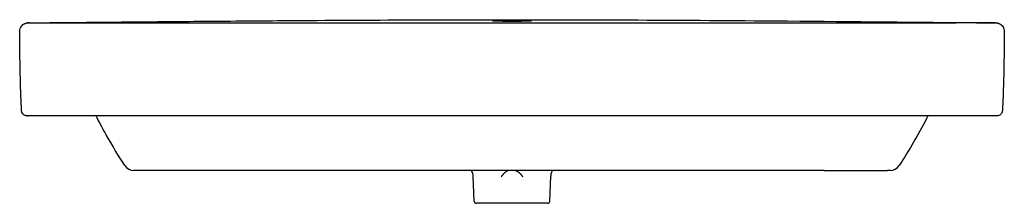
# Model space of a CAD drawing. Header units: millimetres. Extents: x -450 to 450, y -19 to 850.
# Tile 2 of 2: x -450 to 450, y 682 to 850. Entities that reach past the tile are written whole.
import ezdxf

# ---------------------------------------------------------------- set-up
doc = ezdxf.new("R2010")
doc.units = ezdxf.units.MM
doc.layers.add('GEB-KONTUR-A', color=5, linetype='CONTINUOUS')

msp = doc.modelspace()

# ---------------------------------------------------------------- linework, layer by layer
at = {"layer": 'GEB-KONTUR-A', "ltscale": 25}
for p, q in [((-441.1, 847), (-441.43, 847)), ((0, 847), (0, 847)), ((0, 847), (405.89, 847)), ((407.87, 847), (405.89, 847)), ((441.11, 847), (407.87, 847)), ((441.43, 847), (441.11, 847)), ((0, 762), (-406.1, 762)), ((406.1, 762), (0, 762)), ((442.14, 762), (442.14, 762)), ((443, 762), (442.57, 762)), ((443.28, 762), (443.11, 762)), ((-343.2, 712), (-345.54, 712)), ((-285.45, 712), (-343.2, 712)), ((0, 712), (-285.45, 712)), ((285.45, 712), (0, 712)), ((345.55, 712), (343.2, 712)), ((-34.56, 683.93), (-35.35, 706.7)), ((-32.07, 706.76), (-32.07, 706.76)), ((34.56, 683.93), (35.35, 706.7)), ((32.56, 682), (-32.56, 682))]:
    msp.add_line(p, q, dxfattribs=at)
for centre, radius, start, end in [((-345.54, 722), 10, 212.59784, 270), ((345.55, 722), 10, 270, 327.40214), ((-32.56, 684), 2, 182, 270), ((32.56, 684), 2, 270, 358)]:
    msp.add_arc(centre, radius, start, end, dxfattribs=at)
for centre, major_axis, ratio, start_param, end_param in [((-442.41, 839.5), (-1.33, 7.38), 0.999995, 6.104323, 6.283185), ((442.41, 839.5), (1.33, 7.38), 0.999995, 0.000613, 0.179475), ((-441.74, 767), (0, -5), 0.999892, 6.282756, 6.283138), ((441.74, 767), (0, -5), 0.999892, 0.000047, 0.000429)]:
    msp.add_ellipse(centre, major_axis=major_axis, ratio=ratio, start_param=start_param, end_param=end_param, dxfattribs=at)
for points, knots in [([(-449.99, 839.45), (-449.99, 840.29), (-449.85, 841.13), (-449.32, 842.69), (-448.92, 843.42), (-448.01, 844.61), (-447.49, 845.09), (-446.66, 845.73), (-446.32, 845.93), (-445.77, 846.23), (-445.56, 846.33), (-445.1, 846.52), (-444.92, 846.58), (-444.47, 846.72), (-444.33, 846.75), (-443.89, 846.86), (-443.86, 846.85), (-443.77, 846.87), (-443.75, 846.87), (-443.73, 846.88)], [0, 0, 0, 0, 0.259219, 0.259219, 0.517186, 0.517186, 0.761118, 0.761118, 0.959211, 0.959211, 1.159661, 1.159661, 1.478399, 1.478399, 2.184383, 2.184383, 4.299695, 4.299695, 5.757664, 5.757664, 5.757664, 5.757664]), ([(-442.74, 846.97), (-442.74, 846.97), (-442.72, 846.97), (-442.6, 846.98), (-442.36, 846.99), (-441.87, 847), (-441.67, 847), (-441.43, 847)], [2.539135, 2.539135, 2.539135, 2.539135, 4.096185, 4.096185, 11.663956, 11.663956, 16.030671, 16.030671, 16.030671, 16.030671]), ([(-441.31, 847.08), (-441.4, 847.08), (-441.49, 847.08), (-441.57, 847.07), (-441.8, 847.07), (-441.98, 847.05), (-442.12, 847.04), (-442.23, 847.03), (-442.32, 847.01), (-442.37, 847), (-442.38, 847), (-442.39, 847), (-442.4, 847)], [0.2208118, 0.2208118, 0.2208118, 0.2208118, 0.3332465, 0.3332465, 0.3332465, 0.6602247, 0.6602247, 0.6602247, 0.939477, 0.939477, 0.939477, 1, 1, 1, 1]), ([(-441.31, 847.08), (-440.17, 847.09), (-438.69, 847.11), (-435.37, 847.14), (-433.52, 847.16), (-428.64, 847.21), (-425.49, 847.24), (-414.9, 847.34), (-407.27, 847.42), (-385.54, 847.63), (-371.29, 847.76), (-335.07, 848.1), (-312.95, 848.3), (-265.32, 848.72), (-239.77, 848.93), (-175.8, 849.41), (-137.37, 849.64), (-65.98, 849.93), (-32.99, 850), (0, 850)], [0, 0, 0, 0, 0.642484, 0.642484, 1.282495, 1.282495, 2.289355, 2.289355, 4.647553, 4.647553, 8.988464, 8.988464, 15.641651, 15.641651, 23.303716, 23.303716, 34.832711, 34.832711, 44.730897, 44.730897, 44.730897, 44.730897]), ([(-441.1, 847), (-441.09, 847), (-441.05, 847), (-440.92, 847), (-440.83, 847), (-440.58, 847), (-440.43, 847), (-440.07, 847), (-439.87, 847), (-439.41, 847), (-439.16, 847), (-438.79, 847), (-438.71, 847), (-438.42, 847), (-438.2, 847), (-437.65, 847), (-437.31, 847), (-436.57, 847), (-436.18, 847), (-435.35, 847), (-434.92, 847), (-434.01, 847), (-433.53, 847), (-432.54, 847), (-432.02, 847), (-430.95, 847), (-430.4, 847), (-429.26, 847), (-428.67, 847), (-427.45, 847), (-426.82, 847), (-425.54, 847), (-424.88, 847), (-423.52, 847), (-422.83, 847), (-421.63, 847), (-421.14, 847), (-420.41, 847), (-420.18, 847), (-419.21, 847), (-418.45, 847), (-416.91, 847), (-416.13, 847), (-414.52, 847), (-413.71, 847), (-412.04, 847), (-411.2, 847), (-409.52, 847), (-408.7, 847), (-407.87, 847)], [0, 0, 0, 0, 0.047343, 0.047343, 0.096127, 0.096127, 0.143782, 0.143782, 0.190413, 0.190413, 0.236118, 0.236118, 0.25, 0.25, 0.281026, 0.281026, 0.325404, 0.325404, 0.369383, 0.369383, 0.413073, 0.413073, 0.456575, 0.456575, 0.499983, 0.499983, 0.543366, 0.543366, 0.586816, 0.586816, 0.63046, 0.63046, 0.674436, 0.674436, 0.718891, 0.718891, 0.75, 0.75, 0.763981, 0.763981, 0.809779, 0.809779, 0.856396, 0.856396, 0.903999, 0.903999, 0.952775, 0.952775, 1, 1, 1, 1]), ([(-407.87, 847), (-390.89, 847), (-373.88, 847), (-348.4, 847), (-339.9, 847), (-322.91, 847), (-314.44, 847), (-293.55, 847), (-281.24, 847), (-247.28, 847), (-225.66, 847), (-195.43, 847), (-186.93, 847), (-168.75, 847), (-159.1, 847), (-143.75, 847), (-138.12, 847), (-126.56, 847), (-120.62, 847), (-110.45, 847), (-106.24, 847), (-89.17, 847), (-76.41, 847), (-59.45, 847), (-55.26, 847), (-33.89, 847), (-16.89, 847), (0, 847)], [0, 0, 0, 0, 0.125, 0.125, 0.1875, 0.1875, 0.25, 0.25, 0.3404792, 0.3404792, 0.5, 0.5, 0.5625, 0.5625, 0.633732, 0.633732, 0.6750541, 0.6750541, 0.71875, 0.71875, 0.75, 0.75, 0.84375, 0.84375, 0.875, 0.875, 1, 1, 1, 1]), ([(0, 848.38), (-1.76, 848.38), (-3.52, 848.39), (-6.89, 848.43), (-8.49, 848.45), (-11.88, 848.53), (-13.53, 848.58), (-16.11, 848.7), (-17, 848.76), (-17.66, 848.86), (-17.77, 848.9), (-17.77, 848.96), (-17.65, 848.99), (-17.21, 849.06), (-16.87, 849.09), (-15.56, 849.17), (-14.28, 849.22), (-11.08, 849.3), (-9.17, 849.33), (-5.96, 849.36), (-4.8, 849.37), (-2.43, 849.38), (-1.21, 849.39), (0, 849.39)], [-5.557606, -5.557606, -5.557606, -5.557606, -5.037313, -5.037313, -4.514148, -4.514148, -3.817847, -3.817847, -3.120068, -3.120068, -2.779241, -2.779241, -2.438468, -2.438468, -2.091191, -2.091191, -1.409692, -1.409692, -0.727626, -0.727626, -0.364139, -0.364139, 0, 0, 0, 0]), ([(0, 850), (33, 850), (65.99, 849.93), (142.5, 849.62), (186.05, 849.34), (288.91, 848.55), (349.15, 847.99), (412.71, 847.37), (418.79, 847.31), (427.74, 847.22), (430.77, 847.19), (435.06, 847.14), (436.49, 847.13), (439.13, 847.1), (440.34, 847.09), (441.31, 847.08)], [0, 0, 0, 0, 9.899999, 9.899999, 22.962679, 22.962679, 40.764547, 40.764547, 42.655384, 42.655384, 43.632551, 43.632551, 44.148879, 44.148879, 44.693234, 44.693234, 44.693234, 44.693234]), ([(0, 849.39), (1.21, 849.39), (2.43, 849.38), (4.8, 849.37), (5.96, 849.36), (9.17, 849.33), (11.08, 849.3), (14.28, 849.22), (15.56, 849.17), (16.87, 849.09), (17.21, 849.06), (17.65, 848.99), (17.77, 848.96), (17.77, 848.9), (17.66, 848.86), (17, 848.76), (16.11, 848.7), (13.53, 848.58), (11.88, 848.53), (8.49, 848.45), (6.89, 848.43), (3.52, 848.39), (1.76, 848.38), (0, 848.38)], [-5.637886, -5.637886, -5.637886, -5.637886, -5.268618, -5.268618, -4.900008, -4.900008, -4.208137, -4.208137, -3.516819, -3.516819, -3.164519, -3.164519, -2.818808, -2.818808, -2.473035, -2.473035, -1.765146, -1.765146, -1.058769, -1.058769, -0.527927, -0.527927, 0, 0, 0, 0]), ([(441.31, 847.08), (441.4, 847.08), (441.73, 847.07), (442.17, 847.04), (442.35, 847.01), (442.4, 847)], [0.2207656, 0.2207656, 0.2207656, 0.2207656, 0.3332282, 0.6602092, 1, 1, 1, 1]), ([(441.43, 847), (441.98, 847), (442.36, 846.99), (442.67, 846.98), (442.74, 846.97), (442.74, 846.97)], [0, 0, 0, 0, 10.000103, 10.000103, 13.491165, 13.491165, 13.491165, 13.491165]), ([(443.73, 846.88), (443.76, 846.87), (443.79, 846.87), (444.02, 846.82), (444.1, 846.81), (444.61, 846.68), (444.81, 846.64), (445.62, 846.3), (445.85, 846.19), (446.32, 845.93), (446.53, 845.81), (446.98, 845.5), (447.22, 845.31), (447.97, 844.65), (448.48, 844.06), (449.23, 842.84), (449.5, 842.23), (449.89, 840.9), (449.99, 840.17), (449.99, 839.45)], [0, 0, 0, 0, 2.620649, 2.620649, 3.936395, 3.936395, 4.616441, 4.616441, 4.819451, 4.819451, 4.945013, 4.945013, 5.070723, 5.070723, 5.325336, 5.325336, 5.533626, 5.533626, 5.758182, 5.758182, 5.758182, 5.758182]), ([(-448.27, 766.74), (-448.33, 767.78), (-448.38, 768.95), (-448.5, 771.37), (-448.56, 772.64), (-448.69, 775.6), (-448.76, 777.29), (-448.93, 781.81), (-449.02, 784.61), (-449.32, 793.95), (-449.48, 800.42), (-449.81, 817.54), (-449.95, 828.5), (-449.99, 839.45)], [0.000398, 0.000398, 0.000398, 0.000398, 0.373436, 0.373436, 0.753281, 0.753281, 1.260727, 1.260727, 2.126766, 2.126766, 4.193753, 4.193753, 7.487175, 7.487175, 7.487175, 7.487175]), ([(449.99, 839.45), (449.95, 829.19), (449.83, 818.9), (449.54, 803.43), (449.42, 797.96), (449.15, 788.5), (449.03, 784.5), (448.79, 778.25), (448.71, 776.03), (448.56, 772.64), (448.5, 771.43), (448.39, 769.03), (448.33, 767.82), (448.27, 766.74)], [0, 0, 0, 0, 3.087909, 3.087909, 4.825468, 4.825468, 6.080893, 6.080893, 6.741382, 6.741382, 7.101487, 7.101487, 7.487134, 7.487134, 7.487134, 7.487134]), ([(-443.29, 762), (-443.29, 762), (-443.28, 762), (-443.29, 762), (-443.29, 762), (-443.3, 762), (-443.3, 762), (-443.31, 762), (-443.31, 762), (-443.31, 762), (-443.31, 762), (-443.32, 762), (-443.33, 762), (-443.36, 762), (-443.39, 762), (-443.83, 762.01), (-444.26, 762.08), (-445.06, 762.31), (-445.45, 762.48), (-446.12, 762.87), (-446.4, 763.08), (-447.1, 763.71), (-447.47, 764.2), (-447.89, 765.03), (-448.02, 765.35), (-448.2, 766.03), (-448.26, 766.38), (-448.28, 766.74)], [22.4151162, 22.4151162, 22.4151162, 22.4151162, 22.4717659, 22.4717659, 22.4795903, 22.4795903, 22.4815526, 22.4815526, 22.4825337, 22.4825337, 22.4835173, 22.4835173, 22.485508, 22.485508, 22.4934472, 22.4934472, 22.6194891, 22.6194891, 22.7454531, 22.7454531, 22.8503255, 22.8503255, 23.028374, 23.028374, 23.1306351, 23.1306351, 23.2375651, 23.2375651, 23.2375651, 23.2375651]), ([(448.28, 766.74), (448.25, 766.2), (448.13, 765.66), (447.73, 764.65), (447.45, 764.18), (446.74, 763.35), (446.32, 762.99), (445.39, 762.43), (444.87, 762.23), (444.08, 762.06), (443.81, 762.02), (443.48, 762), (443.41, 762), (443.34, 762), (443.33, 762), (443.32, 762), (443.32, 762), (443.31, 762), (443.31, 762), (443.3, 762), (443.3, 762), (443.29, 762), (443.29, 762), (443.29, 762), (443.29, 762), (443.29, 762), (443.29, 762), (443.29, 762), (443.29, 762), (443.29, 762), (443.29, 762), (443.29, 762), (443.28, 762), (443.28, 762)], [0, 0, 0, 0, 0.161992, 0.161992, 0.324538, 0.324538, 0.487064, 0.487064, 0.649591, 0.649591, 0.730067, 0.730067, 0.750242, 0.750242, 0.752624, 0.752624, 0.75363, 0.75363, 0.754637, 0.754637, 0.756667, 0.756667, 0.764758, 0.764758, 0.774675, 0.774675, 0.804421, 0.804421, 0.893658, 0.893658, 1.161368, 1.161368, 1.963101, 1.963101, 1.963101, 1.963101]), ([(-443.29, 762), (-443.29, 762), (-443.27, 762), (-443.24, 762), (-443.22, 762), (-443.19, 762), (-443.15, 762), (-443.12, 762), (-443.09, 762), (-443.05, 762), (-443.03, 762), (-443, 762), (-442.97, 762), (-442.95, 762), (-442.93, 762), (-442.91, 762), (-442.86, 762), (-442.79, 762), (-442.72, 762)], [0.5270029, 0.5270029, 0.5270029, 0.5270029, 0.6326141, 0.6326141, 0.6326141, 0.7068987, 0.7068987, 0.7068987, 0.75, 0.75, 0.75, 0.777054, 0.777054, 0.777054, 0.7941127, 0.7941127, 0.7941127, 0.8363919, 0.8363919, 0.8363919, 0.8363919]), ([(-441.74, 762), (-441.99, 762), (-442.25, 762), (-442.82, 762), (-443.05, 762), (-443.2, 762), (-443.23, 762), (-443.26, 762), (-443.27, 762), (-443.28, 762), (-443.28, 762), (-443.28, 762), (-443.28, 762), (-443.28, 762), (-443.28, 762), (-443.28, 762), (-443.28, 762), (-443.28, 762), (-443.28, 762), (-443.27, 762), (-443.26, 762), (-443.26, 762), (-443.26, 762), (-443.25, 762), (-443.25, 762), (-443.25, 762), (-443.25, 762), (-443.25, 762)], [0, 0, 0, 0, 5, 5, 12.772734, 12.772734, 16.65696, 16.65696, 18.59852, 18.59852, 19.5691, 19.5691, 20.054282, 20.054282, 20.418168, 20.418168, 20.486397, 20.486397, 20.517647, 20.517647, 20.642647, 20.642647, 20.705147, 20.705147, 20.720772, 20.720772, 20.728585, 20.728585, 20.728585, 20.728585]), ([(-442.72, 762), (-442.69, 762), (-442.71, 762), (-442.67, 762), (-442.66, 762), (-442.66, 762), (-442.65, 762), (-442.65, 762), (-442.65, 762), (-442.65, 762), (-442.65, 762), (-442.65, 762), (-442.65, 762), (-442.65, 762), (-442.65, 762), (-442.65, 762)], [0, 0, 0, 0, 0.4373858, 0.4373858, 0.4783883, 0.4783883, 0.5096383, 0.5096383, 0.5135445, 0.5135445, 0.5154977, 0.5154977, 0.5159859, 0.5159859, 0.516108, 0.516108, 0.516108, 0.516108]), ([(-441.74, 762), (-441.74, 762), (-441.74, 762), (-441.74, 762), (-441.74, 762), (-441.75, 762), (-441.76, 762), (-441.77, 762), (-441.78, 762), (-441.8, 762), (-441.82, 762), (-441.94, 762), (-442.05, 762), (-442.28, 762), (-442.41, 762), (-442.56, 762), (-442.6, 762), (-442.64, 762), (-442.66, 762), (-442.67, 762), (-442.69, 762), (-442.67, 762), (-442.67, 762), (-442.67, 762), (-442.67, 762), (-442.67, 762), (-442.67, 762), (-442.67, 762), (-442.67, 762), (-442.67, 762), (-442.67, 762), (-442.66, 762)], [0, 0, 0, 0, 0.001953, 0.001953, 0.005859, 0.005859, 0.130859, 0.130859, 0.273242, 0.273242, 0.65293, 0.65293, 2.67793, 2.67793, 5.377931, 5.377931, 6.277931, 6.277931, 6.427931, 6.427931, 6.577931, 6.577931, 6.577992, 6.577992, 6.578236, 6.578236, 6.579213, 6.579213, 6.583119, 6.583119, 6.622182, 6.622182, 6.622182, 6.622182]), ([(-406.1, 762), (-406.98, 762), (-407.85, 762), (-408.73, 762), (-409.63, 762), (-410.53, 762), (-411.42, 762), (-412.3, 762), (-413.16, 762), (-414.03, 762), (-414.87, 762), (-415.71, 762), (-416.54, 762), (-417.35, 762), (-418.16, 762), (-418.96, 762), (-419.25, 762), (-419.54, 762), (-419.82, 762), (-420.32, 762), (-420.8, 762), (-421.28, 762), (-422.04, 762), (-422.78, 762), (-423.51, 762), (-424.23, 762), (-424.94, 762), (-425.63, 762), (-426.32, 762), (-427, 762), (-427.65, 762), (-428.31, 762), (-428.94, 762), (-429.56, 762), (-430.18, 762), (-430.78, 762), (-431.35, 762), (-431.39, 762), (-431.42, 762), (-431.45, 762), (-431.95, 762), (-432.44, 762), (-432.91, 762), (-432.95, 762), (-432.99, 762), (-433.03, 762), (-433.49, 762), (-433.94, 762), (-434.38, 762), (-434.44, 762), (-434.5, 762), (-434.57, 762), (-435.06, 762), (-435.53, 762), (-435.98, 762), (-436.37, 762), (-436.74, 762), (-437.09, 762), (-437.14, 762), (-437.2, 762), (-437.25, 762), (-437.6, 762), (-437.92, 762), (-438.23, 762), (-438.28, 762), (-438.33, 762), (-438.38, 762), (-438.62, 762), (-438.85, 762), (-439.07, 762), (-439.17, 762), (-439.26, 762), (-439.35, 762), (-439.65, 762), (-439.93, 762), (-440.17, 762), (-440.42, 762), (-440.64, 762), (-440.83, 762), (-441.02, 762), (-441.18, 762), (-441.31, 762), (-441.45, 762), (-441.55, 762), (-441.62, 762), (-441.69, 762), (-441.73, 762), (-441.74, 762)], [0, 0, 0, 0, 0.0465523, 0.0465523, 0.0465523, 0.0947189, 0.0947189, 0.0947189, 0.1418592, 0.1418592, 0.1418592, 0.1880821, 0.1880821, 0.1880821, 0.233491, 0.233491, 0.233491, 0.25, 0.25, 0.25, 0.2782026, 0.2782026, 0.2782026, 0.3224705, 0.3224705, 0.3224705, 0.36643, 0.36643, 0.36643, 0.4101906, 0.4101906, 0.4101906, 0.4538513, 0.4538513, 0.4538513, 0.4975035, 0.4975035, 0.4975035, 0.5, 0.5, 0.5, 0.5379687, 0.5379687, 0.5379687, 0.5412063, 0.5412063, 0.5412063, 0.5793202, 0.5793202, 0.5793202, 0.585029, 0.585029, 0.585029, 0.6290877, 0.6290877, 0.6290877, 0.6675249, 0.6675249, 0.6675249, 0.6735033, 0.6735033, 0.6735033, 0.7121185, 0.7121185, 0.7121185, 0.7184046, 0.7184046, 0.7184046, 0.75, 0.75, 0.75, 0.7639279, 0.7639279, 0.7639279, 0.81012, 0.81012, 0.81012, 0.8570653, 0.8570653, 0.8570653, 0.9049057, 0.9049057, 0.9049057, 0.9537977, 0.9537977, 0.9537977, 1, 1, 1, 1]), ([(-353.97, 716.61), (-359.83, 725.78), (-365.5, 735.09), (-374.83, 751.66), (-377.61, 756.96), (-380.14, 762)], [-5.36328, -5.36328, -5.36328, -5.36328, -2.963054, -2.963054, -1.171263, -1.171263, -1.171263, -1.171263]), ([(380.15, 762), (379.78, 761.27), (379.43, 760.59), (379, 759.73), (371.43, 744.94), (362.92, 730.61), (353.97, 716.61)], [-5.271712, -5.271712, -5.271712, -5.271712, -4.984757, -4.984757, -4.984757, 0, 0, 0, 0]), ([(441.74, 762), (441.73, 762), (441.69, 762), (441.55, 762), (441.45, 762), (441.18, 762), (441.02, 762), (440.64, 762), (440.42, 762), (439.93, 762), (439.66, 762), (439.26, 762), (439.17, 762), (438.85, 762), (438.62, 762), (438.03, 762), (437.65, 762), (436.85, 762), (436.43, 762), (435.53, 762), (435.06, 762), (434.08, 762), (433.56, 762), (432.52, 762), (432, 762), (431.42, 762), (431.39, 762), (430.78, 762), (430.18, 762), (428.95, 762), (428.31, 762), (427, 762), (426.33, 762), (424.94, 762), (424.23, 762), (422.78, 762), (422.04, 762), (420.8, 762), (420.32, 762), (419.54, 762), (419.25, 762), (418.16, 762), (417.36, 762), (415.71, 762), (414.87, 762), (413.17, 762), (412.3, 762), (410.53, 762), (409.63, 762), (407.85, 762), (406.97, 762), (406.1, 762)], [0, 0, 0, 0, 0.046139, 0.046139, 0.09508, 0.09508, 0.143006, 0.143006, 0.189995, 0.189995, 0.236123, 0.236123, 0.25, 0.25, 0.281494, 0.281494, 0.326348, 0.326348, 0.37079, 0.37079, 0.414908, 0.414908, 0.458784, 0.458784, 0.5, 0.5, 0.502495, 0.502495, 0.546107, 0.546107, 0.589713, 0.589713, 0.633429, 0.633429, 0.677383, 0.677383, 0.721711, 0.721711, 0.75, 0.75, 0.766561, 0.766561, 0.812014, 0.812014, 0.858187, 0.858187, 0.905247, 0.905247, 0.953374, 0.953374, 1, 1, 1, 1]), ([(-35.35, 706.7), (-35.36, 707), (-35.39, 707.31), (-35.55, 708.54), (-35.79, 709.45), (-36.42, 710.89), (-36.73, 711.46), (-37.1, 712)], [0.000004, 0.000004, 0.000004, 0.000004, 0.0920176, 0.0920176, 0.3703935, 0.3703935, 0.5638238, 0.5638238, 0.5638238, 0.5638238]), ([(-3.17, 712), (-3.33, 711.95), (-3.49, 711.9), (-3.83, 711.77), (-4, 711.7), (-4.35, 711.55), (-4.51, 711.47), (-4.83, 711.3), (-4.98, 711.22), (-5.28, 711.04), (-5.42, 710.95), (-5.62, 710.81), (-5.69, 710.77), (-5.9, 710.62), (-6.04, 710.51), (-6.33, 710.28), (-6.46, 710.17), (-6.73, 709.93), (-6.86, 709.81), (-7.12, 709.56), (-7.24, 709.44), (-7.45, 709.23), (-7.53, 709.15), (-7.72, 708.94), (-7.84, 708.8), (-8.07, 708.54), (-8.19, 708.4), (-8.42, 708.13), (-8.53, 707.99), (-8.75, 707.71), (-8.86, 707.57), (-9.08, 707.29), (-9.19, 707.14), (-9.41, 706.86), (-9.52, 706.71), (-9.69, 706.49), (-9.74, 706.42), (-9.8, 706.35)], [0.2557993, 0.2557993, 0.2557993, 0.2557993, 0.2975662, 0.2975662, 0.3453893, 0.3453893, 0.3920974, 0.3920974, 0.4369849, 0.4369849, 0.4807825, 0.4807825, 0.5, 0.5, 0.5474477, 0.5474477, 0.5938037, 0.5938037, 0.6396301, 0.6396301, 0.6847906, 0.6847906, 0.7137945, 0.7137945, 0.7582291, 0.7582291, 0.8024144, 0.8024144, 0.84641, 0.84641, 0.8902421, 0.8902421, 0.93402, 0.93402, 0.9778052, 0.9778052, 0.9999987, 0.9999987, 0.9999987, 0.9999987]), ([(3.17, 712), (3.33, 711.95), (3.49, 711.9), (3.83, 711.77), (4, 711.7), (4.35, 711.55), (4.51, 711.47), (4.83, 711.3), (4.98, 711.22), (5.28, 711.04), (5.42, 710.95), (5.63, 710.81), (5.69, 710.77), (5.9, 710.62), (6.04, 710.51), (6.33, 710.28), (6.46, 710.17), (6.73, 709.93), (6.86, 709.81), (7.12, 709.56), (7.24, 709.44), (7.45, 709.23), (7.53, 709.15), (7.72, 708.94), (7.84, 708.8), (8.07, 708.54), (8.19, 708.4), (8.42, 708.13), (8.53, 707.99), (8.75, 707.71), (8.86, 707.57), (9.08, 707.29), (9.19, 707.14), (9.41, 706.86), (9.52, 706.71), (9.69, 706.49), (9.74, 706.42), (9.8, 706.35)], [0.2558243, 0.2558243, 0.2558243, 0.2558243, 0.2975678, 0.2975678, 0.3453949, 0.3453949, 0.3921115, 0.3921115, 0.4370065, 0.4370065, 0.4808145, 0.4808145, 0.4999997, 0.4999997, 0.5474499, 0.5474499, 0.5938085, 0.5938085, 0.6396378, 0.6396378, 0.6848012, 0.6848012, 0.7138131, 0.7138131, 0.7582516, 0.7582516, 0.8024409, 0.8024409, 0.8464402, 0.8464402, 0.8902759, 0.8902759, 0.934057, 0.934057, 0.9778451, 0.9778451, 0.9999995, 0.9999995, 0.9999995, 0.9999995]), ([(37.1, 712), (36.88, 711.68), (36.68, 711.35), (36, 710.05), (35.64, 709), (35.41, 707.52), (35.37, 707.11), (35.35, 706.7)], [0.2087298, 0.2087298, 0.2087298, 0.2087298, 0.3240757, 0.3240757, 0.6491633, 0.6491633, 0.7724113, 0.7724113, 0.7724113, 0.7724113]), ([(285.45, 712), (287.5, 712), (289.54, 712), (293.41, 712), (295.23, 712), (298.66, 712), (300.27, 712), (303.34, 712), (304.79, 712), (307.23, 712), (308.23, 712), (309.53, 712), (309.84, 712), (311.35, 712), (312.54, 712), (314.79, 712), (315.87, 712), (317.93, 712), (318.92, 712), (319.97, 712), (320.06, 712), (320.98, 712), (321.79, 712), (323.44, 712), (324.27, 712), (325.86, 712), (326.63, 712), (328.11, 712), (328.81, 712), (330.18, 712), (330.83, 712), (332.1, 712), (332.7, 712), (333.87, 712), (334.44, 712), (335.52, 712), (336.03, 712), (337.02, 712), (337.48, 712), (338.36, 712), (338.77, 712), (339.54, 712), (339.9, 712), (340.27, 712), (340.31, 712), (340.64, 712), (340.9, 712), (341.43, 712), (341.69, 712), (342.16, 712), (342.36, 712), (342.72, 712), (342.87, 712), (343.02, 712), (343.05, 712), (343.14, 712), (343.18, 712), (343.2, 712)], [0, 0, 0, 0, 0.06357, 0.06357, 0.120407, 0.120407, 0.17134, 0.17134, 0.217724, 0.217724, 0.25, 0.25, 0.260313, 0.260313, 0.299755, 0.299755, 0.336708, 0.336708, 0.371715, 0.371715, 0.375, 0.375, 0.405228, 0.405228, 0.437673, 0.437673, 0.469454, 0.469454, 0.50094, 0.50094, 0.532492, 0.532492, 0.564593, 0.564593, 0.597728, 0.597728, 0.632159, 0.632159, 0.668033, 0.668033, 0.705365, 0.705365, 0.744432, 0.744432, 0.75, 0.75, 0.785967, 0.785967, 0.831068, 0.831068, 0.881065, 0.881065, 0.937457, 0.937457, 0.959238, 0.959238, 1, 1, 1, 1])]:
    msp.add_open_spline(points, degree=3, knots=knots, dxfattribs=at)
for points in [[(-407.87, 847), (-402.66, 847), (-397.35, 847), (-392.08, 847)], [(387.14, 847), (393.4, 847), (399.68, 847), (405.89, 847)], [(-441.74, 762), (-441.86, 762), (-442, 762), (-442.14, 762)], [(442.57, 762), (442.32, 762), (442.03, 762), (441.74, 762)], [(442.15, 762), (442.14, 762), (442.14, 762), (442.14, 762)], [(443.11, 762), (443.08, 762), (443.09, 762), (443, 762)]]:
    msp.add_open_spline(points, degree=3, dxfattribs=at)

doc.saveas('drawing.dxf')
